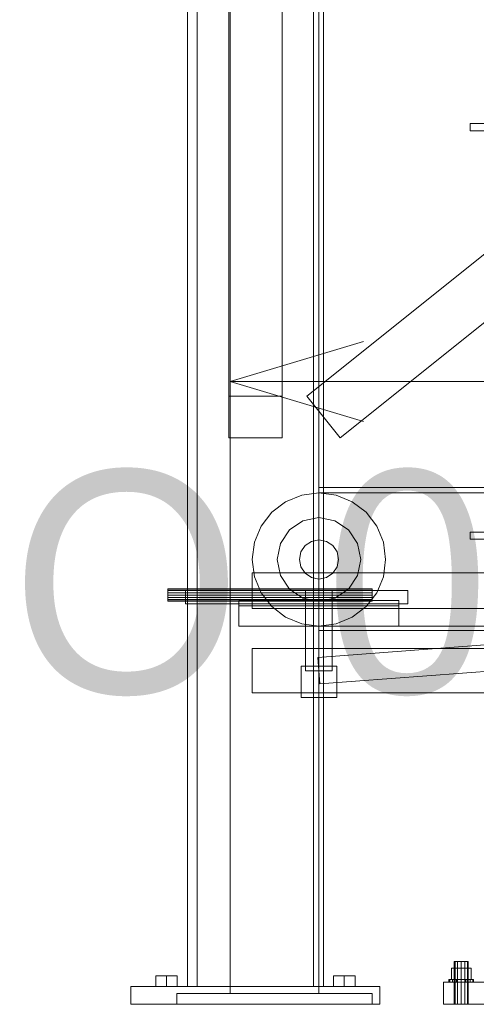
# Model space of a CAD drawing. Header units: millimetres. Extents: x -2233 to 61924, y -68080 to 6847.
# Tile 8 of 256: x -2087 to -1573, y -36000 to -34893. Entities that reach past the tile are written whole.
import ezdxf

# ---------------------------------------------------------------- set-up
doc = ezdxf.new("R2010")
doc.units = ezdxf.units.MM
for name, color, linetype, lineweight in [('COTAS_O', 1, 'Continuous', 0), ('COTAS_P', 1, 'Continuous', 0), ('frontal_C03', 7, 'Continuous', 0), ('frontal_C04', 7, 'Continuous', 0), ('frontal_dosificador', 7, 'Continuous', 0), ('frontal_tolva', 7, 'Continuous', 0)]:
    doc.layers.add(name, color=color, linetype=linetype, lineweight=lineweight)
doc.dimstyles.new('R19_100', dxfattribs={"dimtxt": 250, "dimasz": 150, "dimexe": 150, "dimexo": 80, "dimgap": 100, "dimtad": 1, "dimtih": 1, "dimtoh": 1, "dimdsep": 46, "dimcen": 0.09, "dimadec": 0, "dimazin": 0, "dimtfac": 1, "dimtdec": 4, "dimtofl": 0, "dimtmove": 0, "dimatfit": 3, "dimfxl": 1, "dimtolj": 1, "dimtzin": 0, "dimarcsym": 0})

# ---------------------------------------------------------------- blocks, each defined once
blk = doc.blocks.new('DIM_R27_48')
at = {"layer": 'COTAS_P'}
for p, q in [((-1750, -34600), (-1600, -34555)), ((2600, -34600), (2450, -34555)), ((-1750, -35500), (-1750, -34600)), ((-1750, -34600), (2600, -34600)), ((-1750, -34600), (-1600, -34645)), ((2600, -34600), (2450, -34645)), ((2600, -35500), (2600, -34600))]:
    blk.add_line(p, q, dxfattribs=at)
blk.add_text('4350 P', height=250, dxfattribs=at).set_placement((425, -34500))
blk = doc.blocks.new('DIM_R27_54')
at = {"layer": 'COTAS_O'}
for p, q in [((-1850, -34600), (-1850, -35300)), ((-150, -34600), (-150, -35300)), ((-1850, -35300), (-1700, -35255)), ((-150, -35300), (-300, -35255)), ((-150, -35300), (-1850, -35300)), ((-1850, -35300), (-1700, -35345)), ((-150, -35300), (-300, -35345))]:
    blk.add_line(p, q, dxfattribs=at)
blk.add_text('1700 O', height=250, rotation=180, dxfattribs=at).set_placement((-1000, -35400))

msp = doc.modelspace()

# ---------------------------------------------------------------- linework, layer by layer
at = {"layer": 'frontal_C03'}
for p, q in [((-1580, -35010.129), (-1480, -35010.129)), ((-1580, -35018.129), (-1580, -35010.129)), ((-1580, -35018.129), (-1480, -35018.129)), ((-1580, -35469.158), (-1480, -35469.158)), ((-1580, -35477.158), (-1580, -35469.158)), ((-1580, -35477.158), (-1480, -35477.158)), ((-1596.928, -35952), (-1598, -35952)), ((-1598, -36000), (-1598, -35952)), ((-1594, -35952), (-1596.928, -35952)), ((-1596.928, -36000), (-1596.928, -35952)), ((-1590, -35952), (-1594, -35952)), ((-1594, -36000), (-1594, -35952)), ((-1590, -35952), (-1586, -35952)), ((-1590, -35952), (-1590, -36000)), ((-1586, -35952), (-1583.072, -35952)), ((-1586, -36000), (-1586, -35952)), ((-1583.072, -35952), (-1582, -35952)), ((-1583.072, -36000), (-1583.072, -35952)), ((-1582, -36000), (-1582, -35952)), ((-1590, -35959.2), (-1601.085, -35959.2)), ((-1601.085, -35972), (-1601.085, -35959.2)), ((-1590, -35959.2), (-1578.915, -35959.2)), ((-1590, -35959.2), (-1590, -35972)), ((-1578.915, -35972), (-1578.915, -35959.2)), ((-1610, -35975), (-1450, -35975)), ((-1610, -36000), (-1610, -35975)), ((-1602.934, -35972), (-1604, -35972)), ((-1604, -35975), (-1604, -35972)), ((-1602.934, -35975), (-1604, -35975)), ((-1599.899, -35972), (-1602.934, -35972)), ((-1602.934, -35975), (-1602.934, -35972)), ((-1599.899, -35975), (-1602.934, -35975)), ((-1601.085, -35972), (-1590, -35972)), ((-1595.358, -35972), (-1599.899, -35972)), ((-1599.899, -35975), (-1599.899, -35972)), ((-1595.358, -35975), (-1599.899, -35975)), ((-1590, -35972), (-1595.358, -35972)), ((-1595.358, -35975), (-1595.358, -35972)), ((-1595.358, -35975), (-1590, -35975)), ((-1590, -35972), (-1584.642, -35972)), ((-1590, -35972), (-1590, -35975)), ((-1590, -35972), (-1578.915, -35972)), ((-1590, -35975), (-1584.642, -35975)), ((-1584.642, -35972), (-1580.101, -35972)), ((-1584.642, -35975), (-1584.642, -35972)), ((-1584.642, -35975), (-1580.101, -35975)), ((-1580.101, -35972), (-1577.066, -35972)), ((-1580.101, -35975), (-1580.101, -35972)), ((-1580.101, -35975), (-1577.066, -35975)), ((-1577.066, -35972), (-1576, -35972)), ((-1577.066, -35975), (-1577.066, -35972)), ((-1577.066, -35975), (-1576, -35975)), ((-1576, -35975), (-1576, -35972)), ((-1610, -36000), (-1450, -36000)), ((-1596.928, -36000), (-1598, -36000)), ((-1594, -36000), (-1596.928, -36000)), ((-1594, -36000), (-1590, -36000)), ((-1590, -36000), (-1586, -36000)), ((-1586, -36000), (-1583.072, -36000)), ((-1583.072, -36000), (-1582, -36000))]:
    msp.add_line(p, q, dxfattribs=at)
at = {"layer": 'frontal_C04'}
for p, q in [((-1750, -35425), (-1769.411, -35427.556)), ((-1750, -35419), (-1400, -35419)), ((-1750, -35425), (-1750, -35419)), ((-1750, -35425), (-1400, -35425)), ((-1730.589, -35427.556), (-1750, -35425)), ((-1787.5, -35435.048), (-1803.033, -35446.967)), ((-1769.411, -35427.556), (-1787.5, -35435.048)), ((-1712.5, -35435.048), (-1730.589, -35427.556)), ((-1696.967, -35446.967), (-1712.5, -35435.048)), ((-1803.033, -35446.967), (-1814.952, -35462.5)), ((-1685.048, -35462.5), (-1696.967, -35446.967)), ((-1767.986, -35456.578), (-1783.234, -35466.766)), ((-1750, -35453), (-1767.986, -35456.578)), ((-1732.014, -35456.578), (-1750, -35453)), ((-1716.766, -35466.766), (-1732.014, -35456.578)), ((-1814.952, -35462.5), (-1822.444, -35480.589)), ((-1783.234, -35466.766), (-1793.422, -35482.014)), ((-1706.578, -35482.014), (-1716.766, -35466.766)), ((-1677.556, -35480.589), (-1685.048, -35462.5)), ((-1822.444, -35480.589), (-1825, -35500)), ((-1758.419, -35479.675), (-1765.556, -35484.444)), ((-1750, -35478), (-1758.419, -35479.675)), ((-1741.581, -35479.675), (-1750, -35478)), ((-1734.444, -35484.444), (-1741.581, -35479.675)), ((-1675, -35500), (-1677.556, -35480.589)), ((-1793.422, -35482.014), (-1797, -35500)), ((-1770.325, -35491.581), (-1772, -35500)), ((-1765.556, -35484.444), (-1770.325, -35491.581)), ((-1729.675, -35491.581), (-1734.444, -35484.444)), ((-1728, -35500), (-1729.675, -35491.581)), ((-1703, -35500), (-1706.578, -35482.014)), ((-1825, -35500), (-1822.444, -35519.411)), ((-1797, -35500), (-1793.422, -35517.986)), ((-1772, -35500), (-1770.325, -35508.419)), ((-1729.675, -35508.419), (-1728, -35500)), ((-1706.578, -35517.986), (-1703, -35500)), ((-1677.556, -35519.411), (-1675, -35500)), ((-1825, -35515), (-1825, -35555)), ((-1825, -35515), (-1750, -35515)), ((-1770.325, -35508.419), (-1765.556, -35515.556)), ((-1750, -35515), (-1750, -35555)), ((-1750, -35515), (-550, -35515)), ((-1734.444, -35515.556), (-1729.675, -35508.419)), ((-1822.444, -35519.411), (-1814.952, -35537.5)), ((-1793.422, -35517.986), (-1783.234, -35533.234)), ((-1765.556, -35515.556), (-1758.419, -35520.325)), ((-1758.419, -35520.325), (-1750, -35522)), ((-1751.122, -35610.042), (-551.122, -35520.042)), ((-1750, -35522), (-1741.581, -35520.325)), ((-1741.581, -35520.325), (-1734.444, -35515.556)), ((-1716.766, -35533.234), (-1706.578, -35517.986)), ((-1685.048, -35537.5), (-1677.556, -35519.411)), ((-1920, -35533.533), (-1920, -35533)), ((-1920, -35533), (-1690, -35533)), ((-1920, -35535.05), (-1920, -35533.533)), ((-1920, -35533.533), (-1690, -35533.533)), ((-1920, -35537.321), (-1920, -35535.05)), ((-1920, -35535.05), (-1690, -35535.05)), ((-1900, -35535), (-1650, -35535)), ((-1900, -35535), (-1900, -35550)), ((-1783.234, -35533.234), (-1767.986, -35543.422)), ((-1735, -35535), (-1765, -35535)), ((-1765, -35625), (-1765, -35535)), ((-1735, -35535), (-1735, -35625)), ((-1732.014, -35543.422), (-1716.766, -35533.234)), ((-1690, -35533.533), (-1690, -35533)), ((-1690, -35535.05), (-1690, -35533.533)), ((-1690, -35537.321), (-1690, -35535.05)), ((-1650, -35550), (-1650, -35535)), ((-1920, -35540), (-1920, -35537.321)), ((-1920, -35537.321), (-1690, -35537.321)), ((-1920, -35542.679), (-1920, -35540)), ((-1690, -35540), (-1920, -35540)), ((-1920, -35542.679), (-1920, -35544.95)), ((-1920, -35542.679), (-1690, -35542.679)), ((-1920, -35544.95), (-1920, -35546.467)), ((-1920, -35544.95), (-1690, -35544.95)), ((-1920, -35546.467), (-1920, -35547)), ((-1920, -35546.467), (-1690, -35546.467)), ((-1920, -35547), (-1690, -35547)), ((-1840, -35546), (-1660, -35546)), ((-1840, -35546), (-1840, -35552)), ((-1814.952, -35537.5), (-1803.033, -35553.033)), ((-1767.986, -35543.422), (-1750, -35547)), ((-1750, -35547), (-1732.014, -35543.422)), ((-1696.967, -35553.033), (-1685.048, -35537.5)), ((-1690, -35540), (-1690, -35537.321)), ((-1690, -35540), (-1690, -35542.679)), ((-1690, -35542.679), (-1690, -35544.95)), ((-1690, -35544.95), (-1690, -35546.467)), ((-1690, -35546.467), (-1690, -35547)), ((-1660, -35552), (-1660, -35546)), ((-1900, -35550), (-1650, -35550)), ((-1840, -35550), (-1660, -35550)), ((-1840, -35550), (-1840, -35575)), ((-1840, -35552), (-1660, -35552)), ((-1825, -35555), (-1750, -35555)), ((-1803.033, -35553.033), (-1787.5, -35564.952)), ((-1750, -35555), (-550, -35555)), ((-1748.878, -35639.958), (-548.878, -35549.958)), ((-1712.5, -35564.952), (-1696.967, -35553.033)), ((-1660, -35575), (-1660, -35550)), ((-1787.5, -35564.952), (-1769.411, -35572.444)), ((-1730.589, -35572.444), (-1712.5, -35564.952)), ((-1840, -35575), (-1660, -35575)), ((-1769.411, -35572.444), (-1750, -35575)), ((-1750, -35575), (-1730.589, -35572.444)), ((-1750, -35575), (2600, -35575)), ((-1750, -35580), (-1750, -35575)), ((-1750, -35580), (2600, -35580)), ((-1825, -35600), (-1825, -35650)), ((-1825, -35600), (-1750, -35600)), ((-1750, -35600), (-1750, -35650)), ((-1750, -35600), (-550, -35600)), ((-1751.122, -35610.042), (-1748.878, -35639.958)), ((-1770, -35620), (-1730, -35620)), ((-1770, -35620), (-1770, -35655)), ((-1735, -35625), (-1765, -35625)), ((-1730, -35655), (-1730, -35620)), ((-1825, -35650), (-1750, -35650)), ((-1770, -35655), (-1730, -35655)), ((-1750, -35650), (-550, -35650))]:
    msp.add_line(p, q, dxfattribs=at)
at = {"layer": 'frontal_dosificador'}
for p, q in [((-1850, -35988), (-1850, -34600)), ((-1750, -35988), (-1750, -34600)), ((-1690, -35988), (-1910, -35988)), ((-1910, -36000), (-1910, -35988)), ((-1750, -35988), (-1850, -35988)), ((-1690, -36000), (-1690, -35988)), ((-1690, -36000), (-1910, -36000))]:
    msp.add_line(p, q, dxfattribs=at)
at = {"layer": 'frontal_tolva'}
for p, q in [((-1898, -35980), (-1898, -32700)), ((-1887, -35980), (-1887, -32700)), ((-1756, -35980), (-1756, -32700)), ((-1745, -35980), (-1745, -32700)), ((-1851.5, -35316.567), (-1851.5, -34479.567)), ((-1791.5, -34479.567), (-1791.5, -35316.567)), ((-1763.733, -35316.567), (-716.733, -34479.567)), ((-1851.5, -34526.433), (-1851.5, -35363.433)), ((-1791.5, -35363.433), (-1791.5, -34526.433)), ((-1726.267, -35363.433), (-679.267, -34526.433)), ((-1791.5, -35316.567), (-1851.5, -35316.567)), ((-1851.5, -35316.567), (-1851.5, -35363.433)), ((-1791.5, -35363.433), (-1791.5, -35316.567)), ((-1763.733, -35316.567), (-1726.267, -35363.433)), ((-1851.5, -35363.433), (-1791.5, -35363.433)), ((-1921.5, -35968), (-1933.624, -35968)), ((-1933.624, -35980), (-1933.624, -35968)), ((-1921.5, -35968), (-1909.376, -35968)), ((-1921.5, -35968), (-1921.5, -35980)), ((-1909.376, -35980), (-1909.376, -35968)), ((-1721.5, -35968), (-1733.624, -35968)), ((-1733.624, -35980), (-1733.624, -35968)), ((-1721.5, -35968), (-1709.376, -35968)), ((-1721.5, -35968), (-1721.5, -35980)), ((-1709.376, -35980), (-1709.376, -35968)), ((-1961.5, -35980), (-1681.5, -35980)), ((-1961.5, -36000), (-1961.5, -35980)), ((-1933.624, -35980), (-1921.5, -35980)), ((-1921.5, -35980), (-1909.376, -35980)), ((-1887, -35980), (-1898, -35980)), ((-1756, -35980), (-1887, -35980)), ((-1745, -35980), (-1756, -35980)), ((-1733.624, -35980), (-1721.5, -35980)), ((-1721.5, -35980), (-1709.376, -35980)), ((-1681.5, -36000), (-1681.5, -35980)), ((-1961.5, -36000), (-1681.5, -36000))]:
    msp.add_line(p, q, dxfattribs=at)

# ---------------------------------------------------------------- dimensions: what is measured, and where the dimension line sits
at = {"layer": 'COTAS_O'}
dim = msp.add_aligned_dim(p1=(-150, -34600), p2=(-1850, -34600), distance=700, text='<> O', dimstyle='R19_100', dxfattribs=at)
dim.commit()
dim.dimension.update_dxf_attribs({"geometry": 'DIM_R27_54', "text_midpoint": (-1000, -35300)})
at = {"layer": 'COTAS_P'}
dim = msp.add_aligned_dim(p1=(-1750, -35500), p2=(2600, -35500), distance=900, text='<> P', dimstyle='R19_100', dxfattribs=at)
dim.commit()
dim.dimension.update_dxf_attribs({"geometry": 'DIM_R27_48', "text_midpoint": (425, -34600)})

doc.saveas('drawing.dxf')
